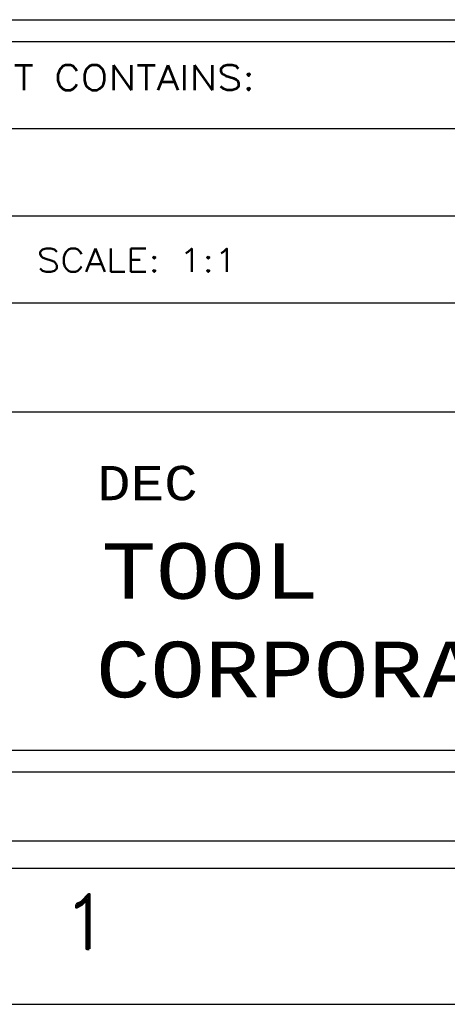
# Model space of a CAD drawing. Header units: inches. Extents: x 3 to 289, y 4 to 291.
# Tile 155 of 256: x 169.911 to 170.892, y 4.655 to 6.914. Entities that reach past the tile are written whole.
import ezdxf
from ezdxf.enums import TextEntityAlignment as Align

# ---------------------------------------------------------------- set-up
doc = ezdxf.new("R2010")
doc.units = ezdxf.units.IN
doc.header["$LTSCALE"] = 0.5
doc.header["$MEASUREMENT"] = 0
doc.layers.add('PLOTVIEW1', color=7, linetype='Continuous')
doc.layers.add('STR_INS', color=8, linetype='Continuous')
doc.styles.add('VERO0-Simplex', font='simplex_.ttf')
doc.styles.add('VERO2-Courier New', font='cour.ttf')
doc.styles.add('VERO3-RomanS', font='romans__.ttf')
doc.styles.add('VERO5-RomanD', font='romand__.ttf')

msp = doc.modelspace()

# ---------------------------------------------------------------- linework, layer by layer
at = {"layer": 'PLOTVIEW1', "color": 252, "linetype": 'Continuous'}
for p, q in [((166.167, 6.6644, 0.0197), (172.8769, 6.6644, 0.0197)), ((166.167, 6.4644, 0.0197), (172.8769, 6.4644, 0.0197)), ((166.167, 6.2644, 0.0197), (172.8769, 6.2644, 0.0197)), ((168.337, 6.0144, 0.0197), (172.8769, 6.0144, 0.0197))]:
    msp.add_line(p, q, dxfattribs=at)
at = {"layer": 'PLOTVIEW1', "color": 97, "linetype": 'Continuous'}
for p, q in [((115.2719, 5.0302), (172.7719, 5.0302)), ((115.2719, 4.9677), (172.7719, 4.9677)), ((115.2719, 4.6552), (172.7719, 4.6552))]:
    msp.add_line(p, q, dxfattribs=at)
at = {"layer": 'STR_INS', "color": 4, "linetype": 'Continuous'}
for p, q in [((166.272, 6.9144), (172.7719, 6.9144)), ((166.272, 6.8644), (172.7719, 6.8644)), ((172.7719, 5.2377), (166.272, 5.2377)), ((172.7719, 5.1877), (166.272, 5.1877))]:
    msp.add_line(p, q, dxfattribs=at)

# ---------------------------------------------------------------- texts
at = {"layer": 'PLOTVIEW1', "color": 7, "linetype": 'Continuous'}
for s, height, style, width, p, p2 in [('THIS SHEET CONTAINS:', 0.057462, 'VERO3-RomanS', 1.000471, (169.4275, 6.7527, 0.0197), (170.4513, 6.7527, 0.0197)), ('SCALE: 1:1', 0.05368, 'VERO0-Simplex', 1.001151, (169.9505, 6.3356, 0.0197), (170.4112, 6.3356, 0.0197)), ('DEC', 0.07864, 'VERO2-Courier New', 0.931388, (170.0889, 5.8119, 0.0197), (170.3197, 5.8119, 0.0197)), ('TOOL', 0.12743, 'VERO2-Courier New', 0.931388, (170.0993, 5.5857, 0.0197), (170.598, 5.5857, 0.0197)), ('CORPORATION', 0.127868, 'VERO2-Courier New', 0.931388, (170.086, 5.3594, 0.0197), (171.4621, 5.3594, 0.0197))]:
    msp.add_text(s, height=height, dxfattribs=dict(at, style=style, width=width)).set_placement(p, p2, align=Align.FIT)
at = {"layer": 'PLOTVIEW1', "color": 56, "linetype": 'Continuous', "style": 'VERO5-RomanD', "width": 0.999731}
msp.add_text('1', height=0.125, dxfattribs=at).set_placement((170.0063, 4.7827), (170.1238, 4.7827), align=Align.FIT)

doc.saveas('drawing.dxf')
